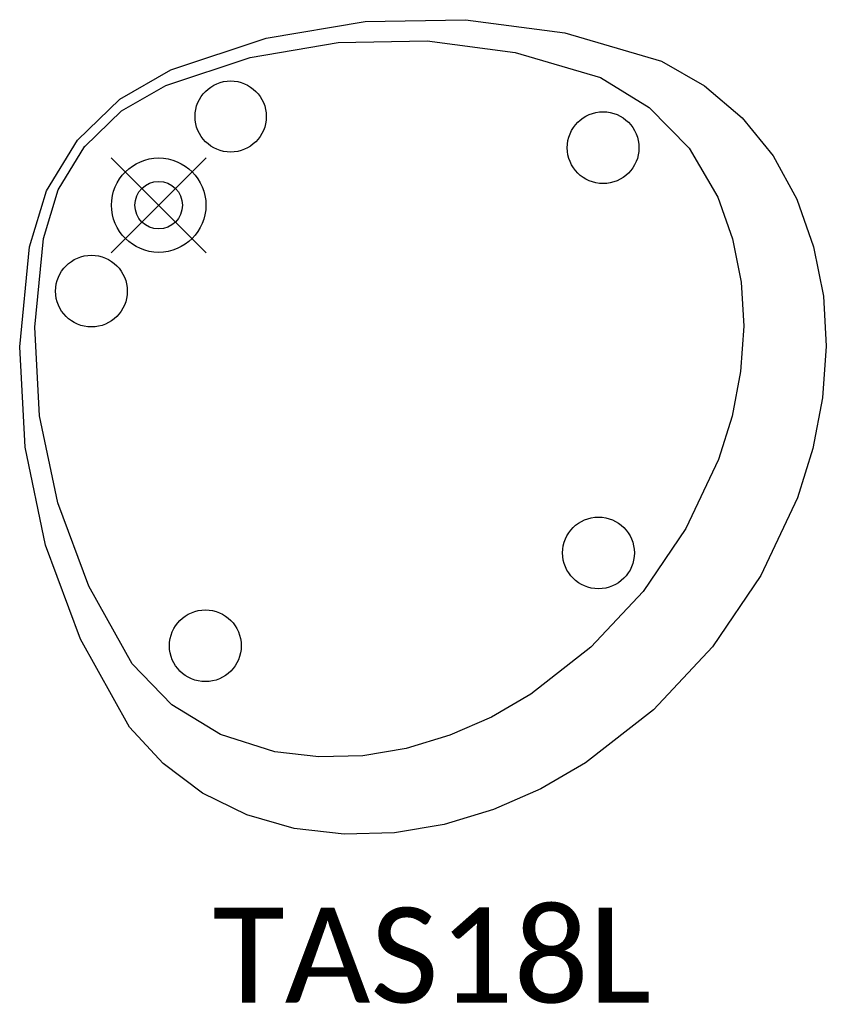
# Model space of a CAD drawing. Header units: inches. Extents: x -2.9 to 14, y -16.8 to 3.9.
import ezdxf

# ---------------------------------------------------------------- set-up
doc = ezdxf.new("R2010")
doc.units = ezdxf.units.IN
doc.header["$MEASUREMENT"] = 0
doc.header["$PDMODE"] = 35
doc.header["$PDSIZE"] = 1
doc.layers.add('A-FURN-P-TABL', color=2, linetype='Continuous')
doc.layers.add('A-FURN-P-TABL-TN', color=2, linetype='Continuous')
doc.styles.add('MtXpl_Calibri', font='calibri.ttf')

msp = doc.modelspace()

# ---------------------------------------------------------------- linework, layer by layer
at = {"layer": 'A-FURN-P-TABL'}
for p, q in [((2.265, 3.513), (4.345, 3.867)), ((4.345, 3.867), (6.454, 3.905)), ((6.454, 3.905), (8.545, 3.625)), ((8.545, 3.625), (10.579, 3.031)), ((0.257, 2.848), (2.265, 3.513)), ((1.928, 3.112), (3.773, 3.426)), ((3.773, 3.426), (5.645, 3.459)), ((5.645, 3.459), (7.5, 3.211)), ((0.151, 2.523), (1.928, 3.112)), ((7.5, 3.211), (9.297, 2.687)), ((10.579, 3.031), (11.483, 2.512)), ((-0.817, 2.232), (0.257, 2.848)), ((-0.783, 1.988), (0.149, 2.522)), ((9.297, 2.687), (10.318, 2.058)), ((11.483, 2.512), (12.274, 1.841)), ((-1.708, 1.366), (-0.817, 2.232)), ((-1.552, 1.237), (-0.783, 1.988)), ((10.318, 2.058), (11.157, 1.201)), ((12.274, 1.841), (12.928, 1.036)), ((-2.356, 0.305), (-1.708, 1.366)), ((-2.112, 0.323), (-1.55, 1.241)), ((11.157, 1.201), (11.764, 0.166)), ((12.928, 1.036), (13.424, 0.128)), ((-2.719, -0.879), (-2.356, 0.305)), ((-2.424, -0.702), (-2.11, 0.325)), ((11.764, 0.166), (12.071, -0.709)), ((13.424, 0.128), (13.775, -0.873)), ((-2.605, -2.565), (-2.424, -0.702)), ((12.071, -0.709), (12.253, -1.618)), ((-2.922, -2.984), (-2.719, -0.879)), ((13.775, -0.873), (13.983, -1.911)), ((12.253, -1.618), (12.306, -2.544)), ((13.983, -1.911), (14.044, -2.966)), ((-2.503, -4.434), (-2.605, -2.565)), ((12.306, -2.544), (12.239, -3.499)), ((-2.807, -5.091), (-2.922, -2.984)), ((14.044, -2.966), (13.967, -4.051)), ((12.239, -3.499), (12.061, -4.439)), ((13.967, -4.051), (13.764, -5.119)), ((-2.121, -6.267), (-2.503, -4.434)), ((12.061, -4.439), (11.774, -5.352)), ((-2.377, -7.156), (-2.807, -5.091)), ((13.764, -5.119), (13.439, -6.157)), ((11.774, -5.352), (11.091, -6.804)), ((13.439, -6.157), (12.667, -7.797)), ((-1.468, -8.021), (-2.121, -6.267)), ((11.091, -6.804), (10.19, -8.133)), ((-1.641, -9.133), (-2.377, -7.156)), ((12.667, -7.797), (11.649, -9.299)), ((-0.559, -9.657), (-1.468, -8.021)), ((10.19, -8.133), (9.094, -9.305)), ((-0.612, -10.985), (-1.641, -9.133)), ((9.094, -9.305), (7.829, -10.293)), ((11.649, -9.299), (10.41, -10.624)), ((0.28, -10.514), (-0.559, -9.657)), ((7.829, -10.293), (7.002, -10.775)), ((1.302, -11.143), (0.28, -10.514)), ((7.002, -10.775), (6.125, -11.157)), ((10.41, -10.624), (8.982, -11.74)), ((0.094, -11.752), (-0.612, -10.985)), ((2.446, -11.505), (1.302, -11.143)), ((6.125, -11.157), (5.209, -11.434)), ((3.367, -11.611), (2.446, -11.505)), ((4.294, -11.587), (3.367, -11.611)), ((5.209, -11.434), (4.294, -11.587)), ((0.924, -12.374), (0.094, -11.752)), ((8.982, -11.74), (8.041, -12.287)), ((1.854, -12.834), (0.924, -12.374)), ((8.041, -12.287), (7.045, -12.721)), ((2.85, -13.117), (1.854, -12.834)), ((7.045, -12.721), (6.004, -13.036)), ((6.004, -13.036), (4.961, -13.211)), ((3.903, -13.238), (2.85, -13.117)), ((4.961, -13.211), (3.903, -13.238))]:
    msp.add_line(p, q, dxfattribs=at)
for centre, radius in [((1.515, 1.867), 0.749), ((9.349, 1.211), 0.755), ((0.002, 0.001), 0.993), ((-1.414, -1.808), 0.755), ((9.252, -7.319), 0.755), ((0.983, -9.273), 0.755)]:
    msp.add_circle(centre, radius, dxfattribs=at)
msp.add_point((0, 0), dxfattribs=at)
msp.add_point((0, 0), dxfattribs=at)

# ---------------------------------------------------------------- texts
at = {"layer": 'A-FURN-P-TABL-TN', "style": 'MtXpl_Calibri'}
msp.add_text('TAS18L', height=2, dxfattribs=at).set_placement((1.133, -16.785))

doc.saveas('drawing.dxf')
